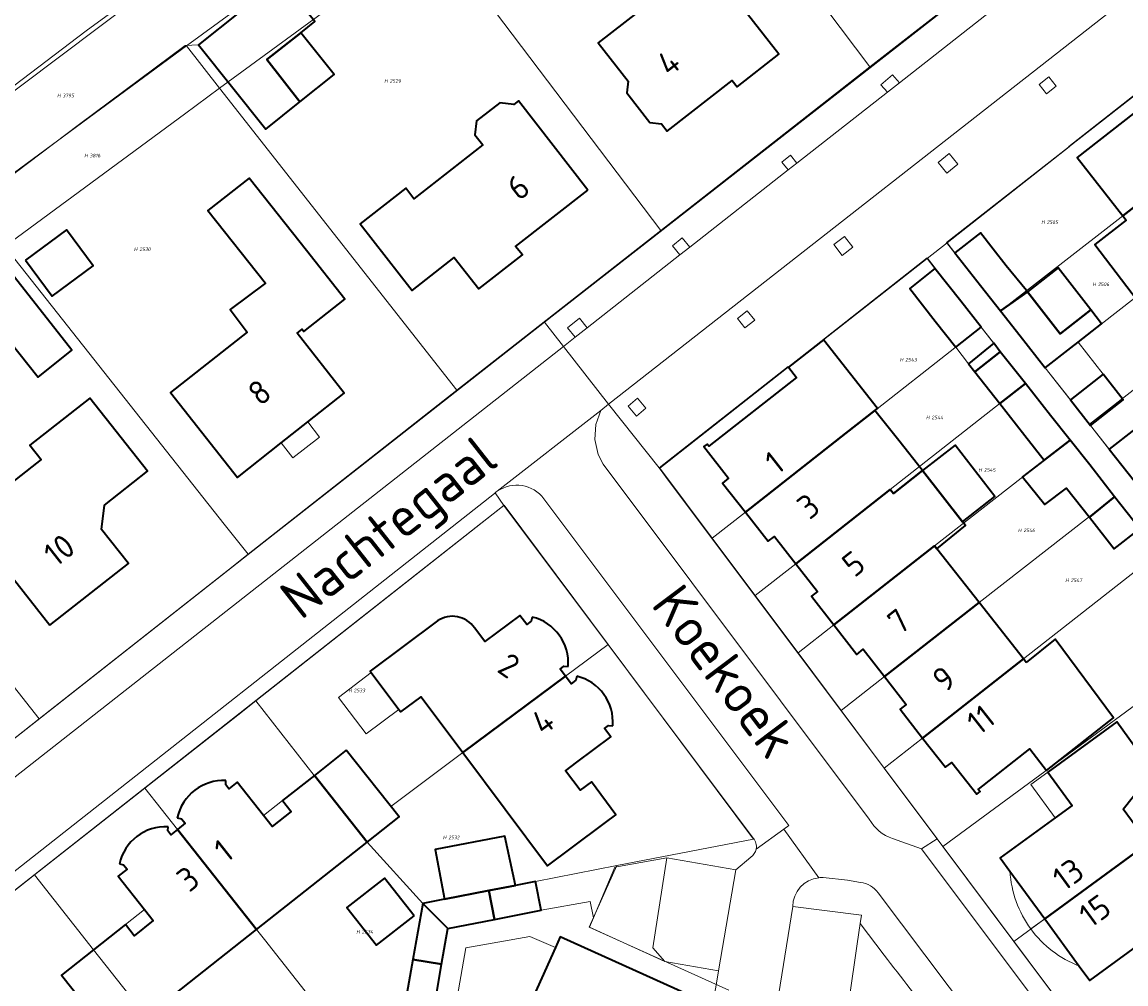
# Model space of a CAD drawing. Header units: metres. Extents: x 104777 to 177370, y 409697 to 438337.
# Tile 75 of 133: x 129737 to 129820, y 423133 to 423206. Entities that reach past the tile are written whole.
import ezdxf
from ezdxf.enums import TextEntityAlignment as Align
from ezdxf.lldxf.tags import DXFTag

# ---------------------------------------------------------------- set-up
doc = ezdxf.new("R2010")
doc.units = ezdxf.units.M
for name, color, linetype, lineweight in [('B-WE-GR-BEPLANTING_CULTUUR_BOSPLANTSOEN-GV', 90, 'Continuous', 18), ('B-WE-GR-BEPLANTING_CULTUUR_HEESTERS-GV', 90, 'Continuous', 18), ('B-WE-GR-GROENVOORZIENING-GV', 80, 'Continuous', 18), ('B-WE-GR-HAAG-GV', 90, 'Continuous', 13), ('B-WE-IE-TERREINAFSCHEIDING_KUNSTMATIG_HEKWERK-G', 20, 'IE-TERREINAFSCHEIDING_KUNSTMATIG-SO', 18), ('B-WE-KG-GRENS_PERCEEL-G', 150, 'KG-PERCEEL-SO', 18), ('B-WE-KG-GRENS_PERCEEL-S', 150, 'Continuous', 25), ('B-WE-OG-BEBOUWING-G', 7, 'Continuous', 35), ('B-WE-OG-BEBOUWING-GV', 7, 'Continuous', 35), ('B-WE-OG-BEBOUWING_HUISNUMMER-T18', 10, 'Continuous', 18), ('B-WE-OG-BEBOUWING_LUIFEL-GV', 7, 'Continuous', 18), ('B-WE-OG-BEBOUWING_SCHUUR-GV', 7, 'Continuous', 18), ('B-WE-OG-BEBOUWING_STRAATNAAM-T18', 10, 'Continuous', 18), ('B-WE-OG-TERREIN_BEGROEID-GV', 7, 'Continuous', 18), ('B-WE-OG-TERREIN_ERF-GV', 7, 'Continuous', 18), ('B-WE-VH-OPENVERHARDING_BETONSTRAATSTEEN-GV', 90, 'Continuous', 18), ('B-WE-VH-OPENVERHARDING_SIERBESTRATING-GV', 90, 'Continuous', 18), ('B-WE-VH-OPENVERHARDING_STRAATBAKSTEEN-GV', 90, 'Continuous', 18), ('B-WE-VH-OPENVERHARDING_TEGEL-GV', 90, 'Continuous', 18)]:
    doc.layers.add(name, color=color, linetype=linetype, lineweight=lineweight)
doc.styles.add('NLCS-ISO', font='NLCS-ISO.ttf')
doc.styles.add('NLCS-ISO-M20-T18', font='NLCS-ISO.ttf', dxfattribs={"height": 0.036})
doc.styles.get("Standard").update_dxf_attribs({"font": 'Romans.shx'})
doc.linetypes.add('IE-TERREINAFSCHEIDING_KUNSTMATIG-SO', pattern='A,4,[82,NLCS.SHX,S=0.75,R=90,X=0,Y=0],4,-2', length=10)
tags = doc.linetypes.add('KG-PERCEEL-SO', pattern='A,5.5,-2,["P",Standard,S=1.8,R=0,X=-0.5,Y=-0.9],-2,5.5,-2,[5,NLCS.SHX,S=0.75,R=0,X=0,Y=0],-2', length=19).pattern_tags.tags
tags[6] = DXFTag(74, 10)

# ---------------------------------------------------------------- blocks, each defined once
blk = doc.blocks.new('SKG-PERCEELNUMMER-SO')
at = {"style": 'NLCS-ISO', "oblique": 10, "flags": 1}
for tag, p in [('GEMEENTECODE', (0, 2.55)), ('PERCEELGROOTTE', (0, -2.45))]:
    blk.add_attdef(tag, text='', height=1.8, dxfattribs=at).set_placement(p, align=Align.MIDDLE_CENTER)
at = {"style": 'NLCS-ISO', "oblique": 10}
blk.add_attdef('SECTIE', text='', height=1.8, dxfattribs=at).set_placement((-0.5, 0), align=Align.MIDDLE_RIGHT)
blk.add_attdef('PERCEELNUMMER', text='', height=1.8, dxfattribs=at).set_placement((0.5, 0), align=Align.MIDDLE_LEFT)

msp = doc.modelspace()

# ---------------------------------------------------------------- linework, layer by layer
at = {"layer": 'B-WE-GR-BEPLANTING_CULTUUR_BOSPLANTSOEN-GV', "ltscale": 20, "flags": 128}
for points in [[(129795.183, 423238.472), (129791.322, 423241.267), (129789.015, 423244.173), (129787.62, 423243.299), (129783.857, 423241.457), (129782.373, 423240.668), (129779.747, 423239.32), (129782.16, 423235.165), (129745.678, 423207.488), (129719.196, 423187.556), (129702.438, 423174.465), (129684.118, 423161.177), (129675.446, 423155.095), (129663.797, 423146.558), (129660.967, 423144.483), (129643.04, 423131.953)], [(129643.04, 423131.953), (129660.967, 423144.483), (129663.797, 423146.558), (129675.446, 423155.095), (129684.118, 423161.177), (129702.438, 423174.465), (129719.196, 423187.556), (129745.678, 423207.488), (129782.16, 423235.165), (129779.747, 423239.32)], [(129726.699, 423186.953), (129741.22, 423197.907), (129749.17, 423203.823), (129750.148, 423203.884), (129756.314, 423208.82), (129765.279, 423215.725), (129773.528, 423221.69), (129780.043, 423226.501), (129781.503, 423227.579), (129781.688, 423227.328), (129782.416, 423227.866), (129787.811, 423232.109), (129791.652, 423235.13), (129791.326, 423235.556), (129795.183, 423238.472)]]:
    msp.add_lwpolyline(points, dxfattribs=at)
at = {"layer": 'B-WE-GR-BEPLANTING_CULTUUR_HEESTERS-GV', "ltscale": 20, "flags": 128}
msp.add_lwpolyline([(129785.173, 423134.993), (129784.292, 423136.029), (129785.335, 423142.779), (129781.417, 423142.078), (129779.814, 423138.28), (129779.521, 423137.586)], close=True, dxfattribs=at)
at = {"layer": 'B-WE-GR-GROENVOORZIENING-GV', "ltscale": 20, "flags": 128}
for points in [[(129802.804, 423201.032), (129802.276, 423201.633), (129801.406, 423200.87), (129801.892, 423200.316)], [(129814.569, 423200.781), (129814.017, 423201.48), (129813.289, 423200.905), (129813.841, 423200.206)], [(129795.101, 423194.983), (129794.608, 423195.581), (129793.973, 423195.057), (129794.453, 423194.474)], [(129807.188, 423194.9), (129806.543, 423195.699), (129805.708, 423195.025), (129806.353, 423194.226)], [(129786.317, 423188.086), (129787.07, 423188.677), (129786.48, 423189.38), (129785.747, 423188.765)], [(129799.297, 423188.68), (129798.678, 423189.486), (129797.869, 423188.864), (129798.488, 423188.058)], [(129791.929, 423183.195), (129791.377, 423183.894), (129790.649, 423183.318), (129791.201, 423182.619)], [(129778.45, 423181.908), (129779.35, 423182.615), (129778.77, 423183.332), (129777.88, 423182.614)], [(129783.136, 423177.315), (129782.43, 423176.727), (129783.048, 423175.984), (129783.754, 423176.572)]]:
    msp.add_lwpolyline(points, close=True, dxfattribs=at)
at = {"layer": 'B-WE-GR-GROENVOORZIENING-GV', "ltscale": 20}
for points in [[(129796.744, 423141.289, 0.385246), (129794.785, 423139.119)], [(129797.069, 423141.298, 0.039718), (129796.744, 423141.289)], [(129801.198, 423140.152, 0.203525), (129799.878, 423140.941)], [(129801.649, 423135.472, -0.016569), (129809.214, 423125.149)]]:
    msp.add_lwpolyline(points, format="xyb", dxfattribs=at)
at = {"layer": 'B-WE-GR-GROENVOORZIENING-GV', "ltscale": 20, "flags": 128}
for points in [[(129799.878, 423140.941), (129798.889, 423141.107), (129797.069, 423141.298)], [(129810.04, 423128.412), (129801.198, 423140.152)], [(129794.785, 423139.119), (129799.952, 423138.472), (129799.86, 423137.845), (129801.649, 423135.472)]]:
    msp.add_lwpolyline(points, dxfattribs=at)
at = {"layer": 'B-WE-GR-HAAG-GV', "ltscale": 20}
for points in [[(129796.744, 423141.289, 0.385246), (129794.785, 423139.119)], [(129797.069, 423141.298, 0.039718), (129796.744, 423141.289)], [(129801.198, 423140.152, 0.203525), (129799.878, 423140.941)], [(129801.649, 423135.472, -0.016569), (129809.214, 423125.149)]]:
    msp.add_lwpolyline(points, format="xyb", dxfattribs=at)
at = {"layer": 'B-WE-GR-HAAG-GV', "ltscale": 20, "flags": 128}
for points in [[(129799.878, 423140.941), (129798.889, 423141.107), (129797.069, 423141.298)], [(129810.04, 423128.412), (129801.198, 423140.152)], [(129794.785, 423139.119), (129799.952, 423138.472), (129799.86, 423137.845), (129801.649, 423135.472)]]:
    msp.add_lwpolyline(points, dxfattribs=at)
at = {"layer": 'B-WE-IE-TERREINAFSCHEIDING_KUNSTMATIG_HEKWERK-G', "ltscale": 20, "flags": 128}
for points in [[(129806.378, 423189.005), (129815.547, 423196.2)], [(129797.096, 423181.721), (129804.871, 423187.822)]]:
    msp.add_lwpolyline(points, dxfattribs=at)
at = {"layer": 'B-WE-KG-GRENS_PERCEEL-G', "ltscale": 20, "flags": 128}
for points in [[(129791.28, 423241.474), (129759.044, 423217.571), (129741.721, 423204.933), (129730.925, 423196.745), (129710.527, 423181.826), (129699.958, 423173.315)], [(129783.968, 423224.264), (129800.584, 423202.23)], [(129800.584, 423202.23), (129816.331, 423214.503)], [(129767.856, 423212.438), (129751.746, 423200.613)], [(129767.856, 423212.438), (129784.871, 423189.931)], [(129754.996, 423208.011), (129749.252, 423203.79)], [(129749.252, 423203.79), (129733.086, 423191.909)], [(129751.746, 423200.613), (129749.252, 423203.79)], [(129810.367, 423183.874), (129806.346, 423189.021), (129825.466, 423203.966), (129829.531, 423198.762)], [(129800.584, 423202.23), (129784.871, 423189.931)], [(129749.099, 423198.66), (129751.746, 423200.613)], [(129751.746, 423200.613), (129769.552, 423177.925)], [(129735.613, 423188.712), (129749.099, 423198.66)], [(129829.531, 423198.762), (129810.367, 423183.874)], [(129832.85, 423194.514), (129813.736, 423179.601)], [(129784.871, 423189.931), (129769.552, 423177.925)], [(129836.175, 423190.258), (129817.079, 423175.36)], [(129735.613, 423188.712), (129752.088, 423167.863)], [(129804.895, 423187.876), (129784.802, 423172.075)], [(129808.934, 423182.649), (129804.895, 423187.876)], [(129813.736, 423179.601), (129810.367, 423183.874)], [(129791.228, 423168.755), (129798.792, 423174.694), (129808.934, 423182.649)], [(129812.253, 423178.431), (129808.934, 423182.649)], [(129817.079, 423175.36), (129813.736, 423179.601)], [(129795.014, 423164.887), (129802.114, 423170.462), (129810.376, 423176.955), (129812.253, 423178.431)], [(129815.607, 423174.167), (129812.253, 423178.431)], [(129753.883, 423165.592), (129769.552, 423177.925)], [(129738.204, 423153.232), (129719.515, 423176.915)], [(129820.434, 423171.075), (129817.079, 423175.36)], [(129797.87, 423160.289), (129805.437, 423166.231), (129815.607, 423174.167)], [(129818.974, 423169.925), (129815.607, 423174.167)], [(129784.802, 423172.075), (129788.743, 423166.803)], [(129801.68, 423156.402), (129808.778, 423161.976), (129817.075, 423168.432), (129818.974, 423169.925)], [(129822.299, 423165.734), (129818.974, 423169.925)], [(129780.921, 423158.828), (129773.123, 423169.281), (129754.455, 423154.583)], [(129791.228, 423168.755), (129788.743, 423166.803)], [(129752.088, 423167.863), (129753.883, 423165.592)], [(129788.743, 423166.803), (129791.965, 423162.493)], [(129804.543, 423151.785), (129812.113, 423157.728), (129821.125, 423164.804), (129822.299, 423165.734)], [(129753.883, 423165.592), (129752.42, 423164.439)], [(129795.014, 423164.887), (129791.965, 423162.493)], [(129752.42, 423164.439), (129738.204, 423153.232)], [(129791.965, 423162.493), (129795.187, 423158.182)], [(129797.87, 423160.289), (129795.187, 423158.182)], [(129780.921, 423158.828), (129777.715, 423156.435), (129770.018, 423150.69), (129764.603, 423146.645), (129765.223, 423145.862), (129762.815, 423143.958)], [(129780.921, 423158.828), (129791.831, 423144.201)], [(129806.052, 423143.647), (129826.68, 423158.815)], [(129795.187, 423158.182), (129798.427, 423153.847)], [(129801.68, 423156.402), (129798.427, 423153.847)], [(129754.455, 423154.583), (129753.453, 423153.794), (129746.121, 423148.024)], [(129754.455, 423154.583), (129758.848, 423148.972), (129762.815, 423143.958)], [(129729.066, 423146.017), (129738.204, 423153.232)], [(129798.427, 423153.847), (129801.66, 423149.522)], [(129804.543, 423151.785), (129801.66, 423149.522)], [(129801.66, 423149.522), (129805.604, 423144.247)], [(129746.121, 423148.024), (129737.853, 423141.517)], [(129746.121, 423148.024), (129748.576, 423144.921), (129754.527, 423137.4), (129755.117, 423136.649), (129764.445, 423124.787)], [(129781.581, 423142.204), (129791.831, 423144.201)], [(129805.604, 423144.247), (129806.052, 423143.647)], [(129762.815, 423143.958), (129767.002, 423139.359)], [(129811.388, 423136.51), (129806.052, 423143.647)], [(129821.474, 423143.876), (129814.593, 423138.85)], [(129767.002, 423139.359), (129775.461, 423141.012), (129781.581, 423142.204)], [(129779.51, 423137.577), (129781.581, 423142.204)], [(129737.853, 423141.517), (129735.433, 423139.6), (129732.667, 423136.984), (129730.295, 423133.816), (129728.504, 423130.284), (129727.284, 423126.317), (129727.058, 423124.675)], [(129737.853, 423141.517), (129742.272, 423135.87), (129746.246, 423130.847), (129749.007, 423127.24), (129756.141, 423126.106), (129764.445, 423124.787)], [(129767.002, 423139.359), (129764.883, 423127.32)], [(129814.593, 423138.85), (129813.708, 423138.204)], [(129789.984, 423132.852), (129779.51, 423137.577)], [(129813.708, 423138.204), (129811.388, 423136.51)], [(129814.456, 423132.407), (129811.388, 423136.51)]]:
    msp.add_lwpolyline(points, dxfattribs=at)
at = {"layer": 'B-WE-OG-BEBOUWING-G', "ltscale": 20, "flags": 128}
for points in [[(129793.259, 423209.146), (129788.36, 423215.473), (129785.507, 423213.246), (129787.965, 423210.089), (129780.182, 423204.016), (129782.418, 423201.144), (129782.34, 423200.269), (129784.066, 423198.035), (129784.928, 423197.934), (129785.362, 423197.387), (129790.242, 423201.207), (129790.618, 423200.728), (129793.743, 423203.175), (129790.661, 423207.112)], [(129756.314, 423208.82), (129750.148, 423203.884), (129755.221, 423197.547), (129757.782, 423199.598), (129755.282, 423202.766), (129757.836, 423204.782), (129758.904, 423205.637)], [(129827.166, 423196.925), (129825.455, 423199.097), (129824.993, 423198.752), (129823.137, 423201.12), (129822.877, 423200.934), (129823.013, 423200.763), (129816.157, 423195.418), (129819.578, 423191.03)], [(129779.409, 423192.959), (129774.189, 423199.67), (129773.833, 423199.393), (129772.8, 423199.527), (129771.043, 423198.163), (129770.917, 423197.119), (129771.502, 423196.364), (129766.341, 423192.312), (129765.726, 423193.095), (129762.301, 423190.426), (129766.196, 423185.427), (129769.353, 423187.899), (129771.209, 423185.529), (129774.482, 423188.092), (129773.969, 423188.71)], [(129819.578, 423191.03), (129819.837, 423190.697), (129817.466, 423188.872), (129820.689, 423184.659), (129823.112, 423186.497), (129822.909, 423186.757), (129830.036, 423192.318), (129828.432, 423194.376), (129828.887, 423194.741), (129827.166, 423196.925)], [(129758.37, 423175.537), (129761.111, 423177.697), (129757.567, 423182.212), (129757.934, 423182.501), (129758.06, 423182.341), (129761.151, 423184.77), (129758.275, 423188.41), (129753.965, 423193.865), (129750.859, 423191.429), (129755.179, 423185.964), (129752.54, 423183.978), (129753.824, 423182.285), (129748.058, 423177.759), (129753.076, 423171.365), (129756.368, 423173.959)], [(129800.96, 423176.396), (129801.162, 423176.555), (129797.096, 423181.721), (129794.464, 423179.665), (129795.081, 423178.878), (129788.495, 423173.715), (129788.367, 423173.875), (129788.109, 423173.684), (129789.968, 423171.302), (129789.515, 423170.933), (129791.229, 423168.756), (129798.786, 423174.69)], [(129738.988, 423160.259), (129744.897, 423164.914), (129742.879, 423167.463), (129743.109, 423169.295), (129746.322, 423171.83), (129741.993, 423177.333), (129737.499, 423173.792), (129738.337, 423172.729), (129732.684, 423168.281)], [(129791.229, 423168.756), (129792.948, 423166.572), (129793.409, 423166.934), (129795.015, 423164.888), (129802.11, 423170.459), (129802.344, 423170.161), (129804.541, 423171.892), (129802.75, 423174.144), (129800.96, 423176.396), (129798.786, 423174.69)], [(129797.871, 423160.29), (129805.433, 423166.227), (129805.61, 423166.002), (129807.767, 423167.754), (129807.54, 423168.045), (129804.541, 423171.892), (129802.344, 423170.161), (129802.11, 423170.459), (129795.015, 423164.888), (129796.649, 423162.805), (129796.184, 423162.441)], [(129808.776, 423161.974), (129805.61, 423166.002), (129805.433, 423166.227), (129797.871, 423160.29), (129799.61, 423158.073), (129800.074, 423158.458), (129801.681, 423156.403)], [(129812.112, 423157.727), (129808.776, 423161.974), (129801.681, 423156.403), (129803.312, 423154.317), (129802.848, 423153.948), (129804.544, 423151.786)], [(129812.328, 423157.453), (129812.112, 423157.727), (129804.544, 423151.786), (129806.257, 423149.603), (129806.737, 423149.945), (129808.602, 423147.57), (129808.854, 423147.767), (129808.724, 423147.933), (129812.582, 423150.97), (129813.856, 423149.352), (129818.885, 423153.311), (129814.488, 423159.223)], [(129813.708, 423138.204), (129821.474, 423143.876), (129819.604, 423146.436), (129821.841, 423149.255), (129819.117, 423153.002), (129813.949, 423149.234), (129815.78, 423146.727), (129814.491, 423145.785), (129810.369, 423142.776), (129811.101, 423141.774)], [(129821.474, 423143.876), (129813.708, 423138.204), (129816.3, 423134.655), (129817.095, 423133.566), (129821.27, 423136.614), (129822.508, 423137.518), (129824.337, 423135.026), (129829.492, 423138.798), (129826.741, 423142.55), (129823.373, 423141.276)], [(129770.312, 423095.131), (129770.381, 423094.437), (129780.864, 423095.481), (129779.411, 423110.166), (129781.453, 423110.387), (129782.72, 423118.239), (129780.861, 423119.037), (129786.921, 423132.522), (129777.33, 423136.854), (129776.969, 423136.052), (129769.775, 423120.086), (129768.551, 423112.758)]]:
    msp.add_lwpolyline(points, close=True, dxfattribs=at)
at = {"layer": 'B-WE-OG-BEBOUWING-G', "ltscale": 20}
for points in [[(129770.89, 423160.066, 0.411525), (129768.1, 423160.584)], [(129777.924, 423157.154, 0.366725), (129775.225, 423160.882)], [(129781.273, 423152.711, 0.366248), (129778.573, 423156.439)], [(129752.222, 423148.592, 0.366294), (129748.567, 423145.793)], [(129747.87, 423145.126, 0.366294), (129744.215, 423142.327)]]:
    msp.add_lwpolyline(points, format="xyb", dxfattribs=at)
at = {"layer": 'B-WE-OG-BEBOUWING-G', "ltscale": 20, "flags": 128}
for points in [[(129775.225, 423160.882), (129775.148, 423160.572), (129774.807, 423160.316), (129774.29, 423161.006), (129771.659, 423159.037), (129770.89, 423160.066)], [(129768.1, 423160.584), (129763.046, 423156.816), (129763.129, 423156.705), (129765.196, 423153.942), (129765.344, 423153.745), (129766.881, 423154.891), (129770.018, 423150.69), (129777.715, 423156.435), (129777.319, 423156.964), (129777.605, 423157.178), (129777.924, 423157.154)], [(129778.573, 423156.439), (129778.496, 423156.128), (129778.143, 423155.864), (129777.715, 423156.435), (129770.018, 423150.69)], [(129770.018, 423150.69), (129776.378, 423142.175), (129778.156, 423143.503), (129780.738, 423145.431), (129781.514, 423146.011), (129779.663, 423148.498), (129778.823, 423147.868), (129777.732, 423149.325), (129778.585, 423149.964), (129781.133, 423151.873), (129780.655, 423152.511), (129780.954, 423152.735), (129781.273, 423152.711)], [(129748.567, 423145.793), (129748.88, 423145.725), (129749.154, 423145.379), (129748.576, 423144.921), (129754.527, 423137.4), (129762.829, 423143.968), (129758.862, 423148.983)], [(129758.862, 423148.983), (129756.468, 423147.09), (129757.127, 423146.272), (129755.7, 423145.142), (129755.051, 423145.962), (129753.063, 423148.475), (129752.438, 423147.98), (129752.206, 423148.272), (129752.222, 423148.592)], [(129744.215, 423142.327), (129744.528, 423142.259), (129744.793, 423141.925), (129744.125, 423141.396), (129746.107, 423138.893), (129746.763, 423138.065), (129745.337, 423136.935), (129744.668, 423137.773), (129739.88, 423133.978), (129743.854, 423128.955), (129754.527, 423137.4), (129748.576, 423144.921), (129748.077, 423144.526), (129747.854, 423144.806), (129747.87, 423145.126)]]:
    msp.add_lwpolyline(points, dxfattribs=at)
at = {"layer": 'B-WE-OG-BEBOUWING-GV', "ltscale": 20, "flags": 128}
for points in [[(129793.259, 423209.146), (129788.36, 423215.473), (129785.507, 423213.246), (129787.965, 423210.089), (129780.182, 423204.016), (129782.418, 423201.144), (129782.34, 423200.269), (129784.066, 423198.035), (129784.928, 423197.934), (129785.362, 423197.387), (129790.242, 423201.207), (129790.618, 423200.728), (129793.743, 423203.175), (129790.661, 423207.112)], [(129756.314, 423208.82), (129750.148, 423203.884), (129755.221, 423197.547), (129757.782, 423199.598), (129755.282, 423202.766), (129757.836, 423204.782), (129758.904, 423205.637)], [(129757.782, 423199.598), (129760.344, 423201.648), (129757.836, 423204.782), (129755.282, 423202.766)], [(129827.166, 423196.925), (129825.455, 423199.097), (129824.993, 423198.752), (129823.137, 423201.12), (129822.877, 423200.934), (129823.013, 423200.763), (129816.157, 423195.418), (129819.578, 423191.03)], [(129779.409, 423192.959), (129774.189, 423199.67), (129773.833, 423199.393), (129772.8, 423199.527), (129771.043, 423198.163), (129770.917, 423197.119), (129771.502, 423196.364), (129766.341, 423192.312), (129765.726, 423193.095), (129762.301, 423190.426), (129766.196, 423185.427), (129769.353, 423187.899), (129771.209, 423185.529), (129774.482, 423188.092), (129773.969, 423188.71)], [(129819.578, 423191.03), (129819.837, 423190.697), (129817.466, 423188.872), (129820.689, 423184.659), (129823.112, 423186.497), (129822.909, 423186.757), (129830.036, 423192.318), (129828.432, 423194.376), (129828.887, 423194.741), (129827.166, 423196.925)], [(129758.37, 423175.537), (129761.111, 423177.697), (129757.567, 423182.212), (129757.934, 423182.501), (129758.06, 423182.341), (129761.151, 423184.77), (129758.275, 423188.41), (129753.965, 423193.865), (129750.859, 423191.429), (129755.179, 423185.964), (129752.54, 423183.978), (129753.824, 423182.285), (129748.058, 423177.759), (129753.076, 423171.365), (129756.368, 423173.959)], [(129731.968, 423186.622), (129735.326, 423182.429), (129738.107, 423178.911), (129740.656, 423180.926), (129733.275, 423190.263), (129730.699, 423188.227)], [(129737.161, 423187.699), (129739.159, 423184.996), (129742.242, 423187.275), (129740.244, 423189.978)], [(129810.399, 423183.891), (129812.414, 423185.319), (129812.342, 423185.412), (129810.809, 423187.279), (129809.848, 423188.51), (129808.886, 423189.74), (129806.97, 423188.248), (129808.896, 423185.787)], [(129805.471, 423187.06), (129803.571, 423185.559), (129805.494, 423183.105), (129807.026, 423181.148), (129808.938, 423182.652), (129807.403, 423184.604)], [(129812.414, 423185.319), (129814.863, 423182.168), (129817.171, 423183.962), (129814.721, 423187.113)], [(129812.414, 423185.319), (129810.399, 423183.891), (129811.879, 423182.001), (129813.75, 423179.612), (129815.68, 423181.118), (129816.213, 423181.532), (129817.987, 423182.912), (129817.171, 423183.962), (129814.863, 423182.168)], [(129800.96, 423176.396), (129801.162, 423176.555), (129797.096, 423181.721), (129794.464, 423179.665), (129795.081, 423178.878), (129788.495, 423173.715), (129788.367, 423173.875), (129788.109, 423173.684), (129789.968, 423171.302), (129789.515, 423170.933), (129791.229, 423168.756), (129798.786, 423174.69)], [(129807.999, 423179.905), (129808.46, 423179.309), (129810.376, 423180.818), (129809.884, 423181.448)], [(129812.264, 423178.422), (129810.376, 423180.818), (129808.46, 423179.309), (129810.335, 423176.923)], [(129818.097, 423179.124), (129815.639, 423177.199), (129817.146, 423175.273), (129819.605, 423177.198)], [(129813.682, 423172.678), (129815.615, 423174.173), (129814.152, 423176.026), (129812.264, 423178.422), (129810.335, 423176.923), (129812.228, 423174.514)], [(129738.988, 423160.259), (129744.897, 423164.914), (129742.879, 423167.463), (129743.109, 423169.295), (129746.322, 423171.83), (129741.993, 423177.333), (129737.499, 423173.792), (129738.337, 423172.729), (129732.684, 423168.281)], [(129791.229, 423168.756), (129792.948, 423166.572), (129793.409, 423166.934), (129795.015, 423164.888), (129802.11, 423170.459), (129802.344, 423170.161), (129804.541, 423171.892), (129802.75, 423174.144), (129800.96, 423176.396), (129798.786, 423174.69)], [(129820.447, 423171.085), (129822.367, 423172.607), (129820.486, 423175.007), (129818.556, 423173.498)], [(129815.615, 423174.173), (129813.682, 423172.678), (129812.04, 423171.406), (129813.711, 423169.327), (129815.359, 423170.559), (129817.064, 423168.38), (129818.964, 423169.917), (129817.089, 423172.306)], [(129804.541, 423171.892), (129807.54, 423168.045), (129809.973, 423169.942), (129806.974, 423173.789)], [(129797.871, 423160.29), (129805.433, 423166.227), (129805.61, 423166.002), (129807.767, 423167.754), (129807.54, 423168.045), (129804.541, 423171.892), (129802.344, 423170.161), (129802.11, 423170.459), (129795.015, 423164.888), (129796.649, 423162.805), (129796.184, 423162.441)], [(129818.964, 423169.917), (129817.064, 423168.38), (129818.923, 423166.004), (129820.85, 423167.514)], [(129808.776, 423161.974), (129805.61, 423166.002), (129805.433, 423166.227), (129797.871, 423160.29), (129799.61, 423158.073), (129800.074, 423158.458), (129801.681, 423156.403)], [(129812.112, 423157.727), (129808.776, 423161.974), (129801.681, 423156.403), (129803.312, 423154.317), (129802.848, 423153.948), (129804.544, 423151.786)], [(129812.328, 423157.453), (129812.112, 423157.727), (129804.544, 423151.786), (129806.257, 423149.603), (129806.737, 423149.945), (129808.602, 423147.57), (129808.854, 423147.767), (129808.724, 423147.933), (129812.582, 423150.97), (129813.856, 423149.352), (129818.885, 423153.311), (129814.488, 423159.223)], [(129813.708, 423138.204), (129821.474, 423143.876), (129819.604, 423146.436), (129821.841, 423149.255), (129819.117, 423153.002), (129813.949, 423149.234), (129815.78, 423146.727), (129814.491, 423145.785), (129810.369, 423142.776), (129811.101, 423141.774)], [(129761.256, 423150.877), (129758.862, 423148.983), (129762.829, 423143.968), (129765.223, 423145.862)], [(129768.63, 423139.677), (129771.958, 423140.327), (129773.958, 423140.718), (129773.162, 423144.408), (129767.931, 423143.413)], [(129821.474, 423143.876), (129813.708, 423138.204), (129816.3, 423134.655), (129817.095, 423133.566), (129821.27, 423136.614), (129822.508, 423137.518), (129824.337, 423135.026), (129829.492, 423138.798), (129826.741, 423142.55), (129823.373, 423141.276)], [(129766.349, 423138.428), (129764.129, 423141.265), (129761.297, 423139.049), (129763.517, 423136.212)], [(129772.383, 423138.164), (129775.886, 423138.851), (129775.461, 423141.012), (129773.958, 423140.718), (129771.958, 423140.327)], [(129768.879, 423137.476), (129772.383, 423138.164), (129771.958, 423140.327), (129768.63, 423139.677), (129767.002, 423139.359)], [(129766.263, 423135.158), (129768.415, 423134.787), (129768.879, 423137.476), (129767.002, 423139.359)], [(129770.312, 423095.131), (129770.381, 423094.437), (129780.864, 423095.481), (129779.411, 423110.166), (129781.453, 423110.387), (129782.72, 423118.239), (129780.861, 423119.037), (129786.921, 423132.522), (129777.33, 423136.854), (129776.969, 423136.052), (129769.775, 423120.086), (129768.551, 423112.758)], [(129768.415, 423134.787), (129766.263, 423135.158), (129765.81, 423132.588), (129767.972, 423132.216)]]:
    msp.add_lwpolyline(points, close=True, dxfattribs=at)
at = {"layer": 'B-WE-OG-BEBOUWING-GV', "ltscale": 20}
for points in [[(129770.89, 423160.066, 0.411525), (129768.1, 423160.584)], [(129777.924, 423157.154, 0.366725), (129775.225, 423160.882)], [(129781.273, 423152.711, 0.366248), (129778.573, 423156.439)], [(129752.222, 423148.592, 0.366294), (129748.567, 423145.793)], [(129747.87, 423145.126, 0.366294), (129744.215, 423142.327)]]:
    msp.add_lwpolyline(points, format="xyb", dxfattribs=at)
at = {"layer": 'B-WE-OG-BEBOUWING-GV', "ltscale": 20, "flags": 128}
for points in [[(129775.225, 423160.882), (129775.148, 423160.572), (129774.807, 423160.316), (129774.29, 423161.006), (129771.659, 423159.037), (129770.89, 423160.066)], [(129768.1, 423160.584), (129763.046, 423156.816), (129763.129, 423156.705), (129765.196, 423153.942), (129765.344, 423153.745), (129766.881, 423154.891), (129770.018, 423150.69), (129777.715, 423156.435), (129777.319, 423156.964), (129777.605, 423157.178), (129777.924, 423157.154)], [(129778.573, 423156.439), (129778.496, 423156.128), (129778.143, 423155.864), (129777.715, 423156.435), (129770.018, 423150.69)], [(129770.018, 423150.69), (129776.378, 423142.175), (129778.156, 423143.503), (129780.738, 423145.431), (129781.514, 423146.011), (129779.663, 423148.498), (129778.823, 423147.868), (129777.732, 423149.325), (129778.585, 423149.964), (129781.133, 423151.873), (129780.655, 423152.511), (129780.954, 423152.735), (129781.273, 423152.711)], [(129748.567, 423145.793), (129748.88, 423145.725), (129749.154, 423145.379), (129748.576, 423144.921), (129754.527, 423137.4), (129762.829, 423143.968), (129758.862, 423148.983)], [(129758.862, 423148.983), (129756.468, 423147.09), (129757.127, 423146.272), (129755.7, 423145.142), (129755.051, 423145.962), (129753.063, 423148.475), (129752.438, 423147.98), (129752.206, 423148.272), (129752.222, 423148.592)], [(129744.215, 423142.327), (129744.528, 423142.259), (129744.793, 423141.925), (129744.125, 423141.396), (129746.107, 423138.893), (129746.763, 423138.065), (129745.337, 423136.935), (129744.668, 423137.773), (129739.88, 423133.978), (129743.854, 423128.955), (129754.527, 423137.4), (129748.576, 423144.921), (129748.077, 423144.526), (129747.854, 423144.806), (129747.87, 423145.126)]]:
    msp.add_lwpolyline(points, dxfattribs=at)
at = {"layer": 'B-WE-OG-BEBOUWING_LUIFEL-GV', "ltscale": 20, "flags": 128}
for points in [[(129816.213, 423181.532), (129815.68, 423181.118), (129813.75, 423179.612), (129815.639, 423177.199), (129818.097, 423179.124)], [(129758.37, 423175.537), (129756.368, 423173.959), (129757.242, 423172.832), (129759.256, 423174.396)], [(129765.196, 423153.942), (129763.129, 423156.705), (129760.671, 423154.84), (129762.756, 423152.091)], [(129814.491, 423145.785), (129815.78, 423146.727), (129813.949, 423149.234), (129812.661, 423148.295)], [(129755.051, 423145.962), (129755.7, 423145.142), (129757.127, 423146.272), (129756.468, 423147.09)], [(129746.107, 423138.893), (129744.668, 423137.773), (129745.337, 423136.935), (129746.763, 423138.065)]]:
    msp.add_lwpolyline(points, close=True, dxfattribs=at)
for points in [[(129812.668, 423137.445), (129813.708, 423138.204), (129811.101, 423141.774)], [(129813.708, 423138.204), (129812.668, 423137.445)], [(129816.3, 423134.655), (129813.708, 423138.204)]]:
    msp.add_lwpolyline(points, dxfattribs=at)
at = {"layer": 'B-WE-OG-BEBOUWING_LUIFEL-GV', "ltscale": 20}
for points in [[(129811.101, 423141.774, 0.143615), (129812.668, 423137.445)], [(129812.668, 423137.445, 0.144204), (129816.3, 423134.655)]]:
    msp.add_lwpolyline(points, format="xyb", dxfattribs=at)
at = {"layer": 'B-WE-OG-BEBOUWING_SCHUUR-GV', "ltscale": 20, "flags": 128}
msp.add_lwpolyline([(129807.999, 423179.905), (129809.884, 423181.448), (129808.938, 423182.652), (129807.026, 423181.148)], close=True, dxfattribs=at)
at = {"layer": 'B-WE-OG-TERREIN_BEGROEID-GV', "ltscale": 20, "flags": 128}
msp.add_lwpolyline([(129801.649, 423135.472), (129799.86, 423137.845), (129799.636, 423136.314), (129798.416, 423127.965), (129793.278, 423128.832), (129791.379, 423117.581), (129792.769, 423117.355), (129793.849, 423124), (129803.841, 423122.307), (129803.029, 423117.593), (129809.002, 423116.598), (129808.555, 423114.156), (129809.321, 423114.046), (129810.725, 423113.139), (129811.305, 423112.363), (129811.567, 423111.609)], dxfattribs=at)
at = {"layer": 'B-WE-OG-TERREIN_BEGROEID-GV', "ltscale": 20}
msp.add_lwpolyline([(129809.214, 423125.149, 0.016569), (129801.649, 423135.472)], format="xyb", dxfattribs=at)
at = {"layer": 'B-WE-OG-TERREIN_ERF-GV', "ltscale": 20, "flags": 128}
for points in [[(129793.259, 423209.146), (129790.661, 423207.112), (129793.743, 423203.175), (129790.618, 423200.728), (129790.242, 423201.207), (129785.362, 423197.387), (129784.928, 423197.934), (129784.066, 423198.035), (129782.34, 423200.269), (129782.418, 423201.144), (129780.182, 423204.016), (129787.965, 423210.089), (129785.507, 423213.246), (129788.36, 423215.473)], [(129779.409, 423192.959), (129773.969, 423188.71), (129774.482, 423188.092), (129771.209, 423185.529), (129769.353, 423187.899), (129766.196, 423185.427), (129762.301, 423190.426), (129765.726, 423193.095), (129766.341, 423192.312), (129771.502, 423196.364), (129770.917, 423197.119), (129771.043, 423198.163), (129772.8, 423199.527), (129773.833, 423199.393), (129774.189, 423199.67)], [(129753.076, 423171.365), (129748.058, 423177.759), (129753.824, 423182.285), (129752.54, 423183.978), (129755.179, 423185.964), (129750.859, 423191.429), (129753.965, 423193.865), (129758.275, 423188.41), (129761.151, 423184.77), (129758.06, 423182.341), (129757.934, 423182.501), (129757.567, 423182.212), (129761.111, 423177.697), (129758.37, 423175.537), (129756.368, 423173.959)], [(129735.326, 423182.429), (129731.968, 423186.622), (129730.699, 423188.227), (129733.275, 423190.263), (129740.656, 423180.926), (129738.107, 423178.911)], [(129737.161, 423187.699), (129740.244, 423189.978), (129742.242, 423187.275), (129739.159, 423184.996)], [(129738.988, 423160.259), (129732.684, 423168.281), (129738.337, 423172.729), (129737.499, 423173.792), (129741.993, 423177.333), (129746.322, 423171.83), (129743.109, 423169.295), (129742.879, 423167.463), (129744.897, 423164.914)], [(129829.492, 423138.798), (129824.337, 423135.026), (129822.508, 423137.518), (129821.27, 423136.614), (129817.095, 423133.566), (129816.3, 423134.655), (129813.708, 423138.204), (129811.101, 423141.774), (129810.369, 423142.776), (129814.491, 423145.785), (129815.78, 423146.727), (129813.949, 423149.234), (129819.117, 423153.002), (129821.841, 423149.255), (129819.604, 423146.436), (129821.474, 423143.876), (129823.373, 423141.276), (129826.741, 423142.55)], [(129766.349, 423138.428), (129763.517, 423136.212), (129761.297, 423139.049), (129764.129, 423141.265)], [(129776.969, 423136.052), (129775.054, 423136.864), (129770.235, 423136.014), (129768.312, 423124.986), (129766.323, 423125.316), (129764.097, 423112.286), (129763.426, 423108.385), (129765.436, 423108.05), (129763.729, 423100.233), (129763.856, 423096.596), (129768.179, 423094.643), (129768.815, 423095.058), (129770.312, 423095.131), (129768.551, 423112.758), (129769.775, 423120.086)]]:
    msp.add_lwpolyline(points, close=True, dxfattribs=at)
for points in [[(129729.877, 423146.682), (129755.418, 423166.777), (129762.665, 423172.478), (129776.147, 423183.028), (129816.376, 423214.508)], [(129758.904, 423205.637), (129757.836, 423204.782), (129755.282, 423202.766), (129757.782, 423199.598), (129755.221, 423197.547), (129750.148, 423203.884), (129749.17, 423203.823), (129741.22, 423197.907), (129726.699, 423186.953)], [(129825.444, 423204.022), (129815.52, 423196.234), (129815.547, 423196.2), (129806.378, 423189.005), (129806.97, 423188.248), (129808.886, 423189.74), (129809.848, 423188.51), (129810.809, 423187.279), (129812.342, 423185.412), (129812.414, 423185.319), (129814.863, 423182.168), (129817.171, 423183.962), (129817.987, 423182.912), (129816.213, 423181.532), (129815.68, 423181.118), (129813.75, 423179.612), (129815.639, 423177.199), (129818.097, 423179.124), (129819.605, 423177.198), (129817.146, 423175.273), (129818.556, 423173.498), (129820.486, 423175.007)], [(129820.689, 423184.659), (129817.466, 423188.872), (129819.837, 423190.697), (129819.578, 423191.03), (129816.157, 423195.418), (129823.013, 423200.763)], [(129820.85, 423167.514), (129818.923, 423166.004), (129817.064, 423168.38), (129815.359, 423170.559), (129813.711, 423169.327), (129812.04, 423171.406), (129813.682, 423172.678), (129812.228, 423174.514), (129810.335, 423176.923), (129808.46, 423179.309), (129810.376, 423180.818), (129809.884, 423181.448), (129808.938, 423182.652), (129807.026, 423181.148), (129805.494, 423183.105), (129803.571, 423185.559), (129805.471, 423187.06), (129804.871, 423187.822), (129797.096, 423181.721), (129801.162, 423176.555), (129800.96, 423176.396), (129802.75, 423174.144), (129804.541, 423171.892), (129807.54, 423168.045), (129807.767, 423167.754), (129805.61, 423166.002), (129808.776, 423161.974), (129812.112, 423157.727), (129812.328, 423157.453), (129814.488, 423159.223), (129818.885, 423153.311), (129813.856, 423149.352), (129812.582, 423150.97), (129808.724, 423147.933), (129808.854, 423147.767), (129808.602, 423147.57), (129806.737, 423149.945), (129806.257, 423149.603), (129804.544, 423151.786), (129802.848, 423153.948), (129803.312, 423154.317), (129801.681, 423156.403), (129800.074, 423158.458), (129799.61, 423158.073), (129797.871, 423160.29), (129796.184, 423162.441), (129796.649, 423162.805), (129795.015, 423164.888), (129793.409, 423166.934), (129792.948, 423166.572), (129791.229, 423168.756), (129789.515, 423170.933), (129789.968, 423171.302), (129788.109, 423173.684), (129788.367, 423173.875), (129788.495, 423173.715), (129795.081, 423178.878), (129794.464, 423179.665), (129794.442, 423179.693), (129784.744, 423172.082), (129785.223, 423171.441), (129805.624, 423144.209), (129814.774, 423131.995)], [(129791.823, 423144.27), (129773.096, 423169.268), (129771.373, 423167.913), (129756.828, 423156.474), (129734.813, 423139.161)], [(129770.89, 423160.066), (129771.659, 423159.037), (129774.29, 423161.006), (129774.807, 423160.316), (129775.148, 423160.572), (129775.225, 423160.882)], [(129781.273, 423152.711), (129780.954, 423152.735), (129780.655, 423152.511), (129781.133, 423151.873), (129778.585, 423149.964), (129777.732, 423149.325), (129778.823, 423147.868), (129779.663, 423148.498), (129781.514, 423146.011), (129780.738, 423145.431), (129778.156, 423143.503), (129776.378, 423142.175), (129770.018, 423150.69), (129766.881, 423154.891), (129765.344, 423153.745), (129765.196, 423153.942), (129763.129, 423156.705), (129763.046, 423156.816), (129768.1, 423160.584)], [(129777.924, 423157.154), (129777.605, 423157.178), (129777.319, 423156.964), (129777.715, 423156.435), (129778.143, 423155.864), (129778.496, 423156.128), (129778.573, 423156.439)], [(129752.222, 423148.592), (129752.206, 423148.272), (129752.438, 423147.98), (129753.063, 423148.475), (129755.051, 423145.962), (129755.7, 423145.142), (129757.127, 423146.272), (129756.468, 423147.09), (129758.862, 423148.983), (129761.256, 423150.877), (129765.223, 423145.862), (129762.829, 423143.968), (129754.527, 423137.4), (129743.854, 423128.955), (129739.88, 423133.978), (129744.668, 423137.773), (129745.337, 423136.935), (129746.763, 423138.065), (129746.107, 423138.893), (129744.125, 423141.396), (129744.793, 423141.925), (129744.528, 423142.259), (129744.215, 423142.327)], [(129748.576, 423144.921), (129749.154, 423145.379), (129748.88, 423145.725), (129748.567, 423145.793)], [(129747.87, 423145.126), (129747.854, 423144.806), (129748.077, 423144.526), (129748.576, 423144.921)], [(129765.81, 423132.588), (129766.263, 423135.158), (129767.002, 423139.359), (129768.63, 423139.677), (129767.931, 423143.413), (129773.162, 423144.408), (129773.958, 423140.718), (129775.461, 423141.012), (129775.886, 423138.851), (129779.562, 423139.515), (129779.814, 423138.28), (129781.417, 423142.078), (129785.335, 423142.779), (129790.51, 423141.896), (129791.646, 423142.842)]]:
    msp.add_lwpolyline(points, dxfattribs=at)
at = {"layer": 'B-WE-OG-TERREIN_ERF-GV', "ltscale": 20}
for points in [[(129768.1, 423160.584, -0.411525), (129770.89, 423160.066)], [(129775.225, 423160.882, -0.366725), (129777.924, 423157.154)], [(129778.573, 423156.439, -0.366248), (129781.273, 423152.711)], [(129748.567, 423145.793, -0.366294), (129752.222, 423148.592)], [(129744.215, 423142.327, -0.366294), (129747.87, 423145.126)], [(129792.039, 423143.446, 0.230046), (129791.823, 423144.27)], [(129791.646, 423142.842, 0.191286), (129792.039, 423143.446)]]:
    msp.add_lwpolyline(points, format="xyb", dxfattribs=at)
at = {"layer": 'B-WE-VH-OPENVERHARDING_BETONSTRAATSTEEN-GV', "ltscale": 20, "flags": 128}
for points in [[(129817.809, 423212.815), (129817.495, 423212.568), (129816.677, 423211.926), (129810.75, 423207.272), (129809.906, 423206.609), (129802.804, 423201.032), (129801.892, 423200.316), (129795.101, 423194.983), (129794.453, 423194.474), (129787.07, 423188.677), (129786.317, 423188.086), (129779.35, 423182.615), (129778.45, 423181.908), (129777.566, 423181.214), (129780.961, 423176.874), (129822.732, 423209.616), (129823.663, 423209.654), (129826.488, 423208.919), (129822.802, 423213.696)], [(129772.6, 423170.33), (129780.364, 423176.406), (129780.961, 423176.874), (129777.566, 423181.214), (129731.72, 423145.213)], [(129800.533, 423145.68), (129780.542, 423172.357), (129780.174, 423173.099), (129779.925, 423174.214), (129779.996, 423175.359), (129780.364, 423176.406), (129772.6, 423170.33)], [(129734.15, 423140.053), (129772.381, 423170.16), (129772.45, 423170.218)], [(129776.102, 423169.763), (129794.489, 423145.218), (129794.107, 423144.942), (129796.744, 423141.289)], [(129796.744, 423141.289), (129794.107, 423144.942), (129792.039, 423143.446)], [(129813.815, 423130.973), (129804.466, 423143.462), (129802.292, 423144.232)], [(129791.646, 423142.842), (129790.51, 423141.896), (129789.214, 423134.303), (129789.029, 423133.219), (129788.769, 423131.692), (129788.756, 423131.618), (129788.388, 423129.462), (129789.423, 423129.324), (129792.476, 423128.94)], [(129797.069, 423141.298), (129798.889, 423141.107), (129799.878, 423140.941)], [(129801.198, 423140.152), (129810.04, 423128.412)], [(129792.476, 423128.94), (129793.137, 423128.856), (129794.785, 423139.119)]]:
    msp.add_lwpolyline(points, dxfattribs=at)
at = {"layer": 'B-WE-VH-OPENVERHARDING_BETONSTRAATSTEEN-GV', "ltscale": 20}
for points in [[(129772.6, 423170.33, -0.403238), (129776.102, 423169.763)], [(129772.45, 423170.218, -0.014953), (129772.6, 423170.33)], [(129802.292, 423144.232, -0.181804), (129800.533, 423145.68)], [(129792.039, 423143.446, -0.191286), (129791.646, 423142.842)], [(129794.785, 423139.119, -0.385246), (129796.744, 423141.289)], [(129796.744, 423141.289, -0.039718), (129797.069, 423141.298)], [(129799.878, 423140.941, -0.203525), (129801.198, 423140.152)]]:
    msp.add_lwpolyline(points, format="xyb", dxfattribs=at)
at = {"layer": 'B-WE-VH-OPENVERHARDING_SIERBESTRATING-GV', "ltscale": 20, "flags": 128}
for points in [[(129823.663, 423209.654), (129822.732, 423209.616), (129780.961, 423176.874), (129784.744, 423172.082), (129794.442, 423179.693), (129794.464, 423179.665), (129797.096, 423181.721), (129804.871, 423187.822), (129806.378, 423189.005), (129815.547, 423196.2), (129815.52, 423196.234), (129825.444, 423204.022), (129827.165, 423205.425)], [(129814.569, 423200.781), (129813.841, 423200.206), (129813.289, 423200.905), (129814.017, 423201.48)], [(129807.188, 423194.9), (129806.353, 423194.226), (129805.708, 423195.025), (129806.543, 423195.699)], [(129799.297, 423188.68), (129798.488, 423188.058), (129797.869, 423188.864), (129798.678, 423189.486)], [(129791.929, 423183.195), (129791.201, 423182.619), (129790.649, 423183.318), (129791.377, 423183.894)], [(129783.136, 423177.315), (129783.754, 423176.572), (129783.048, 423175.984), (129782.43, 423176.727)], [(129789.214, 423134.303), (129790.51, 423141.896), (129785.335, 423142.779), (129784.292, 423136.029), (129785.173, 423134.993)], [(129794.785, 423139.119), (129793.137, 423128.856), (129793.278, 423128.832), (129798.416, 423127.965), (129799.636, 423136.314), (129799.86, 423137.845), (129799.952, 423138.472)]]:
    msp.add_lwpolyline(points, close=True, dxfattribs=at)
for points in [[(129804.466, 423143.462), (129805.624, 423144.209), (129785.223, 423171.441), (129784.744, 423172.082), (129780.961, 423176.874), (129780.364, 423176.406), (129779.996, 423175.359), (129779.925, 423174.214), (129780.174, 423173.099), (129780.542, 423172.357), (129800.533, 423145.68)], [(129802.292, 423144.232), (129804.466, 423143.462)]]:
    msp.add_lwpolyline(points, dxfattribs=at)
at = {"layer": 'B-WE-VH-OPENVERHARDING_SIERBESTRATING-GV', "ltscale": 20}
msp.add_lwpolyline([(129800.533, 423145.68, 0.181804), (129802.292, 423144.232)], format="xyb", dxfattribs=at)
at = {"layer": 'B-WE-VH-OPENVERHARDING_STRAATBAKSTEEN-GV', "ltscale": 20, "flags": 128}
for points in [[(129816.376, 423214.508), (129776.147, 423183.028), (129777.566, 423181.214), (129778.45, 423181.908), (129777.88, 423182.614), (129778.77, 423183.332), (129779.35, 423182.615), (129786.317, 423188.086), (129785.747, 423188.765), (129786.48, 423189.38), (129787.07, 423188.677), (129794.453, 423194.474), (129793.973, 423195.057), (129794.608, 423195.581), (129795.101, 423194.983), (129801.892, 423200.316), (129801.406, 423200.87), (129802.276, 423201.633), (129802.804, 423201.032), (129809.906, 423206.609)], [(129731.72, 423145.213), (129777.566, 423181.214), (129776.147, 423183.028), (129762.665, 423172.478), (129755.418, 423166.777), (129729.877, 423146.682)], [(129734.813, 423139.161), (129756.828, 423156.474), (129771.373, 423167.913), (129773.096, 423169.268), (129772.45, 423170.218), (129772.381, 423170.16), (129734.15, 423140.053)], [(129772.45, 423170.218), (129773.096, 423169.268), (129791.823, 423144.27)], [(129792.039, 423143.446), (129794.107, 423144.942), (129794.489, 423145.218), (129776.102, 423169.763)], [(129814.774, 423131.995), (129805.624, 423144.209), (129804.466, 423143.462), (129813.815, 423130.973)]]:
    msp.add_lwpolyline(points, dxfattribs=at)
at = {"layer": 'B-WE-VH-OPENVERHARDING_STRAATBAKSTEEN-GV', "ltscale": 20}
for points in [[(129776.102, 423169.763, 0.403238), (129772.6, 423170.33)], [(129772.6, 423170.33, 0.014953), (129772.45, 423170.218)], [(129791.823, 423144.27, -0.230046), (129792.039, 423143.446)]]:
    msp.add_lwpolyline(points, format="xyb", dxfattribs=at)
at = {"layer": 'B-WE-VH-OPENVERHARDING_TEGEL-GV', "ltscale": 20, "flags": 128}
for points in [[(129820.447, 423171.085), (129818.556, 423173.498), (129817.146, 423175.273), (129815.639, 423177.199), (129813.75, 423179.612), (129811.879, 423182.001), (129810.399, 423183.891), (129808.896, 423185.787), (129806.97, 423188.248), (129806.378, 423189.005), (129804.871, 423187.822), (129805.471, 423187.06), (129807.403, 423184.604), (129808.938, 423182.652), (129809.884, 423181.448), (129810.376, 423180.818), (129812.264, 423178.422), (129814.152, 423176.026), (129815.615, 423174.173), (129817.089, 423172.306), (129818.964, 423169.917), (129820.85, 423167.514)], [(129789.029, 423133.219), (129789.214, 423134.303), (129785.173, 423134.993), (129779.521, 423137.586), (129779.814, 423138.28), (129779.562, 423139.515), (129775.886, 423138.851), (129772.383, 423138.164), (129768.879, 423137.476), (129768.415, 423134.787), (129767.972, 423132.216)], [(129768.312, 423124.986), (129770.235, 423136.014), (129775.054, 423136.864), (129776.969, 423136.052), (129777.33, 423136.854), (129786.921, 423132.522)]]:
    msp.add_lwpolyline(points, dxfattribs=at)

# ---------------------------------------------------------------- block references
at = {"layer": 'B-WE-KG-GRENS_PERCEEL-S', "ltscale": 20, "xscale": 0.15, "yscale": 0.15, "zscale": 0.15}
for p, values in [((129764.441, 423201.157), {'PERCEELNUMMER': '2529', 'SECTIE': 'H'}), ((129739.878, 423200.068), {'PERCEELNUMMER': '3795', 'SECTIE': 'H'}), ((129741.912, 423195.554), {'PERCEELNUMMER': '3816', 'SECTIE': 'H'}), ((129813.788, 423190.55), {'PERCEELNUMMER': '2505', 'SECTIE': 'H'}), ((129745.647, 423188.517), {'PERCEELNUMMER': '2530', 'SECTIE': 'H'}), ((129817.635, 423185.885), {'PERCEELNUMMER': '2506', 'SECTIE': 'H'}), ((129803.164, 423180.213), {'PERCEELNUMMER': '2543', 'SECTIE': 'H'}), ((129805.136, 423175.874), {'PERCEELNUMMER': '2544', 'SECTIE': 'H'}), ((129809.08, 423171.93), {'PERCEELNUMMER': '2545', 'SECTIE': 'H'}), ((129812.039, 423167.394), {'PERCEELNUMMER': '2546', 'SECTIE': 'H'}), ((129815.588, 423163.647), {'PERCEELNUMMER': '2547', 'SECTIE': 'H'}), ((129761.752, 423155.365), {'PERCEELNUMMER': '2533', 'SECTIE': 'H'}), ((129768.851, 423144.322), {'PERCEELNUMMER': '2532', 'SECTIE': 'H'}), ((129762.343, 423137.222), {'PERCEELNUMMER': '2534', 'SECTIE': 'H'})]:
    msp.add_blockref('SKG-PERCEELNUMMER-SO', p, dxfattribs=at).add_auto_attribs(values)

# ---------------------------------------------------------------- texts
at = {"layer": 'B-WE-OG-BEBOUWING_HUISNUMMER-T18', "ltscale": 20, "style": 'NLCS-ISO-M20-T18'}
for s, rotation, p in [('4', 38.1, (129785.455, 423202.54)), ('6', 37.9, (129774.169, 423193.181)), ('8', 38.3, (129754.737, 423177.767)), ('1', 38.1, (129793.409, 423172.485)), ('3', 38.2, (129795.961, 423169.212)), ('10', 38.2, (129739.705, 423165.916)), ('5', 38.1, (129799.351, 423164.884)), ('7', 38.1, (129802.744, 423160.558)), ('2', 326, (129773.479, 423157.235)), ('9', 38.1, (129806.138, 423156.235)), ('4', 36.9, (129776.013, 423153.035)), ('11', 38.2, (129808.907, 423153.167)), ('1', 38.3, (129752.037, 423143.325)), ('13', 36.1, (129815.473, 423141.55)), ('3', 38.4, (129749.372, 423141.213)), ('15', 36.1, (129817.481, 423138.801))]:
    msp.add_text(s, height=1.8, rotation=rotation, dxfattribs=at).set_placement(p, align=Align.MIDDLE)
at = {"layer": 'B-WE-OG-BEBOUWING_STRAATNAAM-T18', "ltscale": 20, "style": 'NLCS-ISO-M20-T18'}
for s, rotation, p in [('Nachtegaal', 38.2, (129764.708, 423167.298)), ('Koekoek', 307, (129789.708, 423156.805))]:
    msp.add_text(s, height=3, rotation=rotation, dxfattribs=at).set_placement(p, align=Align.MIDDLE)

doc.saveas('drawing.dxf')
